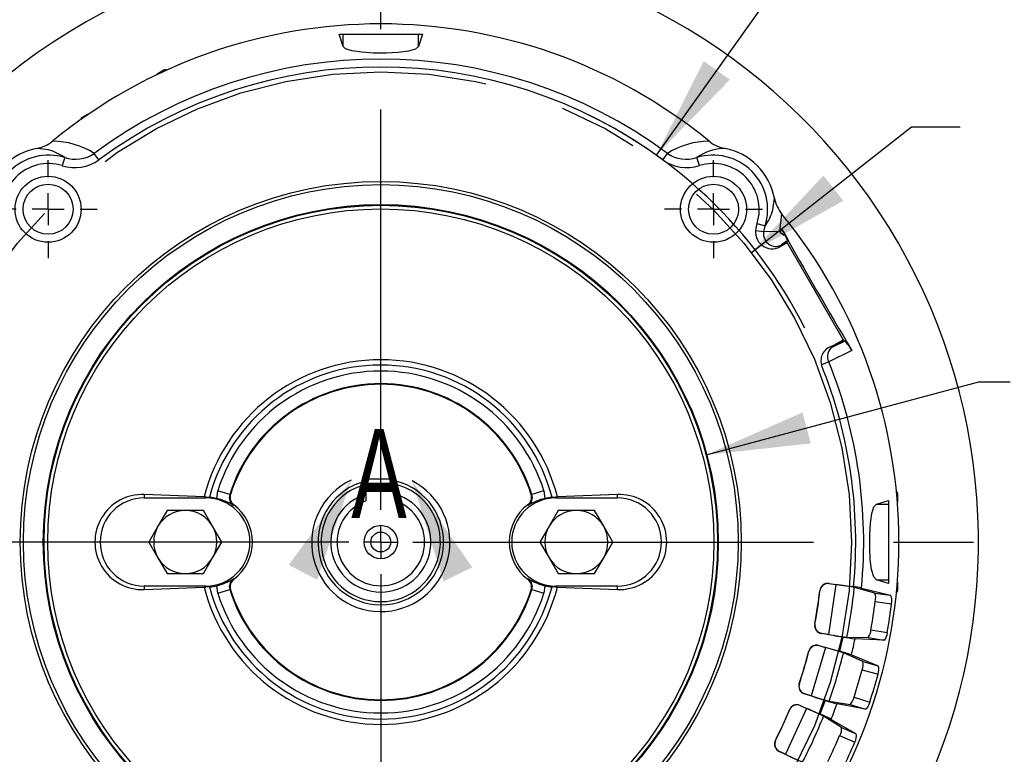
# Model space of a CAD drawing. Header units: inches. Extents: x 0 to 55, y 0 to 42.5.
# Tile 11 of 18: x 42.9 to 49.1, y 13.1 to 17.6. Entities that reach past the tile are written whole.
import ezdxf

# ---------------------------------------------------------------- set-up
doc = ezdxf.new("R2010")
doc.units = ezdxf.units.IN
doc.header["$LTSCALE"] = 5
doc.header["$MEASUREMENT"] = 0
doc.linetypes.add('CENTERX2', pattern=[0.8, 0.5, -0.1, 0.1, -0.1])
doc.layers.add('CENTER', color=40, linetype='CENTERX2')
doc.layers.add('DIMENSIONS', color=140, linetype='Continuous', lineweight=25)
doc.layers.add('TEXT', color=140, linetype='Continuous', lineweight=25)
doc.styles.add('SLDTEXTSTYLE0', font='TXT', dxfattribs={"width": 0.7})
doc.dimstyles.new('SLDDIMSTYLE1', dxfattribs={"dimtxt": 0.347222, "dimasz": 0.65, "dimexe": 0, "dimexo": 0.0625, "dimgap": 0.086806, "dimtad": 0, "dimtih": 1, "dimtoh": 1, "dimrnd": 1e-09, "dimzin": 12, "dimdsep": 46, "dimtxsty": 'SLDTEXTSTYLE0', "dimsah": 1, "dimcen": 0.09, "dimadec": 0, "dimazin": 3, "dimtfac": 1, "dimtofl": 0, "dimtmove": 0, "dimatfit": 3, "dimfxl": 0, "dimfrac": 2, "dimtolj": 1, "dimtzin": 12, "dimarcsym": 0})
doc.dimstyles.new('SLDDIMSTYLE5', dxfattribs={"dimtxt": 0.347222, "dimasz": 0.65, "dimexe": 0, "dimexo": 0.0625, "dimgap": 0.086806, "dimtad": 0, "dimtih": 1, "dimtoh": 1, "dimrnd": 1e-09, "dimzin": 12, "dimdsep": 46, "dimtxsty": 'SLDTEXTSTYLE0', "dimsah": 1, "dimcen": 0.09, "dimadec": 0, "dimazin": 3, "dimtfac": 1, "dimtdec": 3, "dimtmove": 0, "dimatfit": 0, "dimfxl": 0, "dimfrac": 2, "dimtolj": 1, "dimtzin": 12, "dimarcsym": 0})
doc.dimstyles.new('SLDDIMSTYLE6', dxfattribs={"dimtxt": 0.347222, "dimasz": 0.65, "dimexe": 0, "dimexo": 0.0625, "dimgap": 0.086806, "dimtad": 0, "dimtih": 1, "dimtoh": 1, "dimrnd": 1e-09, "dimzin": 12, "dimdsep": 46, "dimtxsty": 'SLDTEXTSTYLE0', "dimsah": 1, "dimcen": 0, "dimadec": 0, "dimazin": 3, "dimtfac": 1, "dimtofl": 0, "dimtmove": 0, "dimatfit": 3, "dimfxl": 0, "dimfrac": 2, "dimtolj": 1, "dimtzin": 12, "dimarcsym": 0})
doc.dimstyles.new('SLDDIMSTYLE7', dxfattribs={"dimtxt": 0.347222, "dimasz": 0.65, "dimexe": 0, "dimexo": 0.0625, "dimgap": 0.086806, "dimtad": 0, "dimtih": 1, "dimtoh": 1, "dimrnd": 1e-09, "dimzin": 4, "dimdsep": 46, "dimtxsty": 'SLDTEXTSTYLE0', "dimsah": 1, "dimcen": 0, "dimadec": 0, "dimazin": 1, "dimtfac": 1, "dimtofl": 0, "dimtmove": 0, "dimatfit": 3, "dimfxl": 0, "dimfrac": 2, "dimtolj": 1, "dimtzin": 12, "dimarcsym": 0})
doc.dimstyles.new('SLDDIMSTYLE8', dxfattribs={"dimtxt": 0.347222, "dimasz": 0.65, "dimexe": 0, "dimexo": 0.0625, "dimgap": 0.086806, "dimtad": 0, "dimtih": 1, "dimtoh": 1, "dimrnd": 1e-09, "dimzin": 12, "dimdsep": 46, "dimtxsty": 'SLDTEXTSTYLE0', "dimsah": 1, "dimcen": 0, "dimadec": 0, "dimazin": 3, "dimtfac": 1, "dimtofl": 0, "dimtmove": 0, "dimatfit": 3, "dimfxl": 0, "dimfrac": 2, "dimtolj": 1, "dimtzin": 12, "dimarcsym": 0})

# ---------------------------------------------------------------- blocks, each defined once
blk = doc.blocks.new('_D_8')
at = {"layer": 'DIMENSIONS'}
for p, q in [((39.2987, 14.5301), (39.2987, 19.9628)), ((41.9362, 16.1994), (41.9362, 19.9628)), ((39.2987, 19.3378), (38.0487, 19.3378)), ((40.1014, 19.3371), (39.9848, 19.3371)), ((39.9848, 19.3371), (39.9848, 18.7849)), ((41.1334, 19.3371), (41.2501, 19.3371)), ((41.2501, 19.3371), (41.2501, 18.7849)), ((41.9362, 19.3378), (43.1862, 19.3378)), ((39.9848, 18.7849), (40.1014, 18.7849)), ((41.2501, 18.7849), (41.1334, 18.7849)), ((39.2987, 12.8881), (39.2987, 14.2301))]:
    blk.add_line(p, q, dxfattribs=at)
for points in [[(39.2987, 19.3378), (38.6487, 19.4378), (38.6487, 19.2378)], [(41.9362, 19.3378), (42.5862, 19.2378), (42.5862, 19.4378)]]:
    blk.add_solid(points, dxfattribs=at)
at = {"layer": 'DIMENSIONS', "char_height": 0.34722, "attachment_point": 1, "style": 'SLDTEXTSTYLE0'}
for s, insert in [('2.64', (40.1014, 19.8624)), ('67.0', (40.1014, 19.2325))]:
    blk.add_mtext(s, dxfattribs=dict(at, insert=insert))
blk = doc.blocks.new('_D_9')
at = {"layer": 'DIMENSIONS'}
for p, q in [((49.3413, 17.4757), (49.2247, 17.4757)), ((49.2247, 17.4757), (49.2247, 16.9236)), ((50.6622, 17.4757), (50.7789, 17.4757)), ((50.7789, 17.4757), (50.7789, 16.9236)), ((47.4931, 16.188), (48.4934, 16.9713)), ((48.4934, 16.9713), (48.7956, 16.9713)), ((49.2247, 16.9236), (49.3413, 16.9236)), ((50.7789, 16.9236), (50.6622, 16.9236))]:
    blk.add_line(p, q, dxfattribs=at)
blk.add_solid([(47.4931, 16.188), (48.0665, 16.51), (47.9432, 16.6675)], dxfattribs=at)
at = {"layer": 'DIMENSIONS', "char_height": 0.34722, "attachment_point": 1, "style": 'SLDTEXTSTYLE0'}
for s, insert in [('%%c', (49.2235, 18.0011)), ('5.88', (49.7481, 18.0011)), ('149.2', (49.3413, 17.3711)), ('B.C.', (49.5219, 16.7412))]:
    blk.add_mtext(s, dxfattribs=dict(at, insert=insert))
blk = doc.blocks.new('_D_11')
at = {"layer": 'DIMENSIONS'}
for p, q in [((45.656, 18.1182), (46.7566, 18.1182)), ((47.0566, 18.1182), (47.6935, 18.1182)), ((47.9935, 18.1182), (53.01, 18.1182)), ((52.385, 18.1182), (52.385, 15.1438)), ((51.7245, 14.5125), (51.6079, 14.5125)), ((51.6079, 14.5125), (51.6079, 13.9603)), ((53.0454, 14.5125), (53.1621, 14.5125)), ((53.1621, 14.5125), (53.1621, 13.9603)), ((51.6079, 13.9603), (51.7245, 13.9603)), ((53.1621, 13.9603), (53.0454, 13.9603)), ((52.385, 10.9082), (52.385, 13.8825)), ((46.6945, 10.9082), (53.01, 10.9082))]:
    blk.add_line(p, q, dxfattribs=at)
for points in [[(52.385, 18.1182), (52.285, 17.4682), (52.485, 17.4682)], [(52.385, 10.9082), (52.485, 11.5582), (52.285, 11.5582)]]:
    blk.add_solid(points, dxfattribs=at)
at = {"layer": 'DIMENSIONS', "char_height": 0.34722, "attachment_point": 1, "style": 'SLDTEXTSTYLE0'}
for s, insert in [('7.21', (51.869, 15.0378)), ('183.1', (51.7245, 14.4079))]:
    blk.add_mtext(s, dxfattribs=dict(at, insert=insert))
blk = doc.blocks.new('_D_12')
at = {"layer": 'DIMENSIONS'}
for p, q in [((47.2101, 14.924), (48.9135, 15.3804)), ((48.9135, 15.3804), (49.1081, 15.3804)), ((49.3413, 15.3804), (49.2247, 15.3804)), ((49.2247, 15.3804), (49.2247, 14.8282)), ((50.6622, 15.3804), (50.7789, 15.3804)), ((50.7789, 15.3804), (50.7789, 14.8282)), ((49.2247, 14.8282), (49.3413, 14.8282)), ((50.7789, 14.8282), (50.6622, 14.8282))]:
    blk.add_line(p, q, dxfattribs=at)
blk.add_solid([(47.2101, 14.924), (47.8639, 14.9956), (47.8121, 15.1888)], dxfattribs=at)
at = {"layer": 'DIMENSIONS', "char_height": 0.34722, "attachment_point": 1, "style": 'SLDTEXTSTYLE0'}
for s, insert in [('%%c', (49.2235, 15.9058)), ('4.20', (49.7481, 15.9058)), ('106.8', (49.3413, 15.2758))]:
    blk.add_mtext(s, dxfattribs=dict(at, insert=insert))
blk = doc.blocks.new('_D_13')
at = {"layer": 'DIMENSIONS'}
for p, q in [((49.2606, 14.3801), (50.7126, 14.3801)), ((50.0876, 14.3801), (50.0876, 13.2748)), ((49.5715, 12.6434), (49.4549, 12.6434)), ((49.4549, 12.6434), (49.4549, 12.0912)), ((50.6036, 12.6434), (50.7202, 12.6434)), ((50.7202, 12.6434), (50.7202, 12.0912)), ((49.4549, 12.0912), (49.5715, 12.0912)), ((50.7202, 12.0912), (50.6036, 12.0912)), ((50.0876, 10.9082), (50.0876, 12.0135)), ((46.5363, 10.9082), (50.7126, 10.9082))]:
    blk.add_line(p, q, dxfattribs=at)
for points in [[(50.0876, 14.3801), (49.9876, 13.7301), (50.1876, 13.7301)], [(50.0876, 10.9082), (50.1876, 11.5582), (49.9876, 11.5582)]]:
    blk.add_solid(points, dxfattribs=at)
at = {"layer": 'DIMENSIONS', "char_height": 0.34722, "attachment_point": 1, "style": 'SLDTEXTSTYLE0'}
for s, insert in [('3.47', (49.5715, 13.1688)), ('88.2', (49.5715, 12.5388))]:
    blk.add_mtext(s, dxfattribs=dict(at, insert=insert))
blk = doc.blocks.new('_D_14')
at = {"layer": 'DIMENSIONS'}
for p, q in [((46.9002, 16.7942), (48.3321, 18.804)), ((48.3321, 18.804), (48.5804, 18.804)), ((48.8137, 18.804), (48.6971, 18.804)), ((48.6971, 18.804), (48.6971, 18.2518)), ((50.1346, 18.804), (50.2512, 18.804)), ((50.2512, 18.804), (50.2512, 18.2518)), ((48.6971, 18.2518), (48.8137, 18.2518)), ((50.2512, 18.2518), (50.1346, 18.2518))]:
    blk.add_line(p, q, dxfattribs=at)
blk.add_arc((45.1802, 14.3801), 2.9641, 26.74169, 66.4385, dxfattribs=at)
blk.add_solid([(46.9002, 16.7942), (47.3588, 17.2655), (47.1959, 17.3816)], dxfattribs=at)
at = {"layer": 'DIMENSIONS', "char_height": 0.34722, "attachment_point": 1, "style": 'SLDTEXTSTYLE0'}
for s, insert in [('%%c', (48.6959, 19.3294)), ('5.93', (49.2204, 19.3294)), ('150.6', (48.8137, 18.6994))]:
    blk.add_mtext(s, dxfattribs=dict(at, insert=insert))
blk = doc.blocks.new('_D_15')
at = {"layer": 'DIMENSIONS'}
for p, q in [((46.7443, 17.7667), (47.8822, 20.2308)), ((47.8822, 20.2308), (48.2923, 20.2308)), ((48.5256, 20.2308), (48.409, 20.2308)), ((48.409, 20.2308), (48.409, 19.6786)), ((49.8465, 20.2308), (49.9632, 20.2308)), ((49.9632, 20.2308), (49.9632, 19.6786)), ((48.409, 19.6786), (48.5256, 19.6786)), ((49.9632, 19.6786), (49.8465, 19.6786))]:
    blk.add_line(p, q, dxfattribs=at)
blk.add_solid([(46.7443, 17.7667), (47.1076, 18.3149), (46.926, 18.3987)], dxfattribs=at)
at = {"layer": 'DIMENSIONS', "char_height": 0.34722, "attachment_point": 1, "style": 'SLDTEXTSTYLE0'}
for s, insert in [('%%c', (48.4078, 20.7561)), ('7.46', (48.9323, 20.7561)), ('189.5', (48.5256, 20.1262))]:
    blk.add_mtext(s, dxfattribs=dict(at, insert=insert))
blk = doc.blocks.new('_D_16')
at = {"layer": 'DIMENSIONS'}
for p, q in [((39.2987, 14.5301), (39.2987, 21.4092)), ((45.1802, 18.4604), (45.1802, 21.4092)), ((39.2987, 20.7842), (41.1084, 20.7842)), ((41.579, 20.7835), (41.4624, 20.7835)), ((41.4624, 20.7835), (41.4624, 20.2313)), ((42.8999, 20.7835), (43.0166, 20.7835)), ((43.0166, 20.7835), (43.0166, 20.2313)), ((45.1802, 20.7842), (43.3706, 20.7842)), ((41.4624, 20.2313), (41.579, 20.2313)), ((43.0166, 20.2313), (42.8999, 20.2313)), ((39.2987, 13.1265), (39.2987, 14.2301))]:
    blk.add_line(p, q, dxfattribs=at)
for points in [[(39.2987, 20.7842), (39.9487, 20.6842), (39.9487, 20.8842)], [(45.1802, 20.7842), (44.5302, 20.8842), (44.5302, 20.6842)]]:
    blk.add_solid(points, dxfattribs=at)
at = {"layer": 'DIMENSIONS', "char_height": 0.34722, "attachment_point": 1, "style": 'SLDTEXTSTYLE0'}
for s, insert in [('5.88', (41.7235, 21.3089)), ('149.4', (41.579, 20.6789))]:
    blk.add_mtext(s, dxfattribs=dict(at, insert=insert))
blk = doc.blocks.new('SW_CENTERMARKSYMBOL_0')
at = {"layer": 'CENTER', "color": 0}
for p, q in [((0, 0.2), (0, 0.3063)), ((0, 0), (0, 0.1)), ((-0.2, 0), (-0.3063, 0)), ((0, 0), (-0.1, 0)), ((0, 0), (0, -0.1)), ((0, 0), (0.1, 0)), ((0.2, 0), (0.3063, 0)), ((0, -0.2), (0, -0.3063))]:
    blk.add_line(p, q, dxfattribs=at)
blk = doc.blocks.new('SW_CENTERMARKSYMBOL_1')
at = {"layer": 'CENTER', "color": 0}
for p, q in [((0, 0.2), (0, 0.3063)), ((0, 0), (0, 0.1)), ((-0.2, 0), (-0.3063, 0)), ((0, 0), (-0.1, 0)), ((0, 0), (0, -0.1)), ((0, 0), (0.1, 0)), ((0.2, 0), (0.3063, 0)), ((0, -0.2), (0, -0.3063))]:
    blk.add_line(p, q, dxfattribs=at)
blk = doc.blocks.new('SW_CENTERMARKSYMBOL_4')
at = {"layer": 'CENTER', "color": 0}
for p, q in [((0, 0.2), (0, 3.8303)), ((0, 0), (0, 0.1)), ((-0.2, 0), (-3.8303, 0)), ((0, 0), (-0.1, 0)), ((0, 0), (0, -0.1)), ((0, 0), (0.1, 0)), ((0.2, 0), (3.8303, 0)), ((0, -0.2), (0, -3.8303))]:
    blk.add_line(p, q, dxfattribs=at)

msp = doc.modelspace()

# ---------------------------------------------------------------- linework, layer by layer
for p, q in [((44.9446, 17.473), (44.921, 17.5494)), ((44.921, 17.5494), (44.9446, 17.5494)), ((44.9446, 17.473), (44.9446, 17.5494)), ((44.9446, 17.5494), (45.4159, 17.5494)), ((45.4395, 17.5494), (45.4159, 17.473)), ((45.4159, 17.473), (45.4159, 17.5494)), ((45.4159, 17.5494), (45.4395, 17.5494)), ((43.8269, 17.3241), (43.7851, 17.3)), ((43.7858, 17.2998), (43.7851, 17.3)), ((43.8267, 17.3234), (43.7858, 17.2998)), ((43.8267, 17.3234), (43.8269, 17.3241)), ((43.3491, 17.0482), (43.3073, 17.0241)), ((43.308, 17.0239), (43.3073, 17.0241)), ((43.3489, 17.0475), (43.308, 17.0239)), ((43.3489, 17.0475), (43.3491, 17.0482)), ((43.2975, 17.0086), (43.2982, 17.0085)), ((43.1063, 16.8267), (43.0336, 16.8365)), ((43.2074, 16.7792), (43.1917, 16.7289)), ((43.421, 16.7657), (43.3914, 16.8057)), ((46.9395, 16.7657), (46.9691, 16.8057)), ((47.1688, 16.7289), (47.1531, 16.7792)), ((47.6269, 16.4541), (47.6367, 16.5268)), ((47.682, 16.4289), (47.6688, 16.3185)), ((47.5291, 16.3686), (47.5794, 16.353)), ((47.5713, 16.318), (47.5794, 16.353)), ((47.5194, 16.325), (47.5713, 16.318)), ((47.6688, 16.3185), (47.6847, 16.3294)), ((47.7158, 16.26), (47.6818, 16.2343)), ((47.6818, 16.2343), (47.7139, 16.2528)), ((47.6845, 16.2297), (47.6818, 16.2343)), ((47.7163, 16.2481), (47.6845, 16.2297)), ((47.7158, 16.26), (47.7139, 16.2528)), ((47.7163, 16.2481), (48.066, 15.6423)), ((47.9978, 15.603), (48.066, 15.6423)), ((48.0689, 15.6379), (48.0005, 15.5984)), ((48.0005, 15.5984), (48.0778, 15.6356)), ((48.0689, 15.6379), (48.0778, 15.6356)), ((48.1206, 15.5744), (47.9763, 15.5052)), ((48.0005, 15.5984), (47.9978, 15.603)), ((47.9763, 15.5052), (47.9301, 15.4866)), ((48.228, 15.4521), (48.2276, 15.4515)), ((45.0865, 14.7719), (45.0865, 14.6366)), ((45.274, 14.7719), (45.0865, 14.7719)), ((45.274, 14.6366), (45.274, 14.7719)), ((44.1561, 14.6523), (44.1623, 14.6992)), ((44.2372, 14.6758), (44.1623, 14.6992)), ((46.1982, 14.6992), (46.1233, 14.6758)), ((46.1982, 14.6992), (46.2044, 14.6523)), ((48.398, 14.6963), (48.3975, 14.6958)), ((44.0777, 14.6614), (43.7039, 14.6764)), ((43.7039, 14.6764), (43.7039, 14.6557)), ((43.7039, 14.6557), (44.0877, 14.6557)), ((44.0877, 14.6611), (44.0777, 14.6614)), ((44.0877, 14.6557), (44.0877, 14.6611)), ((44.0877, 14.6611), (44.1116, 14.6597)), ((44.242, 14.6775), (44.2372, 14.6758)), ((46.1233, 14.6758), (46.1185, 14.6775)), ((46.2488, 14.6597), (46.2728, 14.6611)), ((46.2828, 14.6614), (46.2728, 14.6611)), ((46.2728, 14.6611), (46.2728, 14.6557)), ((46.2728, 14.6557), (46.6566, 14.6557)), ((46.6566, 14.6764), (46.2828, 14.6614)), ((46.6566, 14.6557), (46.6566, 14.6764)), ((48.2731, 14.6157), (48.3495, 14.6394)), ((48.3495, 14.6394), (48.3495, 14.6157)), ((48.406, 14.6796), (48.4065, 14.68)), ((48.406, 14.6324), (48.406, 14.6796)), ((48.406, 14.6324), (48.4065, 14.6318)), ((48.4065, 14.6318), (48.4065, 14.68)), ((43.8461, 14.5769), (43.7893, 14.4785)), ((43.9598, 14.5769), (43.8461, 14.5769)), ((44.0734, 14.5769), (43.9598, 14.5769)), ((44.1303, 14.4785), (44.0734, 14.5769)), ((44.2583, 14.6109), (44.2627, 14.6127)), ((46.0978, 14.6127), (46.1022, 14.6109)), ((46.2871, 14.5769), (46.2302, 14.4785)), ((46.4007, 14.5769), (46.2871, 14.5769)), ((46.5144, 14.5769), (46.4007, 14.5769)), ((46.5712, 14.4785), (46.5144, 14.5769)), ((48.2731, 14.6157), (48.3495, 14.6157)), ((48.3495, 14.6157), (48.3495, 14.1444)), ((43.7893, 14.4785), (43.7325, 14.3801)), ((44.1871, 14.3801), (44.1303, 14.4785)), ((46.2302, 14.4785), (46.1734, 14.3801)), ((46.628, 14.3801), (46.5712, 14.4785)), ((43.7325, 14.3801), (43.7893, 14.2817)), ((44.1303, 14.2817), (44.1871, 14.3801)), ((46.1734, 14.3801), (46.2302, 14.2817)), ((46.5712, 14.2817), (46.628, 14.3801)), ((43.7893, 14.2817), (43.8461, 14.1832)), ((44.0734, 14.1832), (44.1303, 14.2817)), ((46.2302, 14.2817), (46.2871, 14.1832)), ((46.5144, 14.1832), (46.5712, 14.2817)), ((43.8461, 14.1832), (43.9598, 14.1832)), ((43.9598, 14.1832), (44.0734, 14.1832)), ((44.2627, 14.1475), (44.2583, 14.1493)), ((46.1022, 14.1493), (46.0978, 14.1475)), ((46.2871, 14.1832), (46.4007, 14.1832)), ((46.4007, 14.1832), (46.5144, 14.1832)), ((48.3495, 14.1208), (48.2731, 14.1444)), ((48.2731, 14.1444), (48.3495, 14.1444)), ((48.3495, 14.1444), (48.3495, 14.1208)), ((43.7039, 14.1045), (43.7039, 14.0837)), ((44.0877, 14.1045), (43.7039, 14.1045)), ((43.7039, 14.0837), (44.0777, 14.0987)), ((44.0777, 14.0987), (44.0877, 14.0991)), ((44.0877, 14.0991), (44.0877, 14.1045)), ((44.1116, 14.1004), (44.0877, 14.0991)), ((44.1623, 14.0609), (44.1561, 14.1078)), ((44.1623, 14.0609), (44.2372, 14.0844)), ((44.2372, 14.0844), (44.242, 14.0827)), ((46.1233, 14.0844), (46.1185, 14.0827)), ((46.1233, 14.0844), (46.1982, 14.0609)), ((46.2044, 14.1078), (46.1982, 14.0609)), ((46.2728, 14.0991), (46.2488, 14.1004)), ((46.2728, 14.1045), (46.2728, 14.0991)), ((46.6566, 14.1045), (46.2728, 14.1045)), ((46.2728, 14.0991), (46.2828, 14.0987)), ((46.2828, 14.0987), (46.6566, 14.0837)), ((46.6566, 14.0837), (46.6566, 14.1045)), ((47.9208, 14.0754), (47.9199, 14.0766)), ((48.0206, 14.115), (47.974, 13.8032)), ((47.9774, 14.1217), (47.9783, 14.1205)), ((47.9774, 14.1217), (48.1312, 14.1014)), ((47.9783, 14.1205), (48.0206, 14.115)), ((48.2629, 14.061), (48.1357, 14.0972)), ((48.1805, 14.0931), (48.3624, 14.0479)), ((48.406, 14.1278), (48.4065, 14.1283)), ((48.406, 14.0806), (48.406, 14.1278)), ((48.406, 14.0806), (48.4065, 14.0801)), ((48.4065, 14.0801), (48.4065, 14.1283)), ((48.2629, 14.061), (48.3624, 14.0479)), ((48.266, 14.009), (48.3681, 13.9955)), ((47.8889, 13.8693), (47.8901, 13.8701)), ((48.2396, 13.8328), (48.3412, 13.8158)), ((47.932, 13.8102), (47.9308, 13.8094)), ((48.0637, 13.7871), (47.9308, 13.8094)), ((47.974, 13.8032), (47.932, 13.8102)), ((48.0637, 13.7871), (48.0441, 13.6989)), ((48.0893, 13.7865), (48.2215, 13.7839)), ((48.3204, 13.7674), (48.1404, 13.777)), ((48.2215, 13.7839), (48.3204, 13.7674)), ((47.956, 13.7223), (47.8665, 13.42)), ((47.9143, 13.7349), (47.915, 13.7336)), ((47.9143, 13.7349), (48.0441, 13.6989)), ((47.915, 13.7336), (47.956, 13.7223)), ((47.8518, 13.697), (47.851, 13.6983)), ((48.1885, 13.6351), (48.0676, 13.6887)), ((48.1179, 13.6756), (48.2852, 13.6083)), ((48.1843, 13.5831), (48.2835, 13.5556)), ((48.1885, 13.6351), (48.2852, 13.6083)), ((47.7915, 13.4973), (47.7928, 13.4979)), ((47.8259, 13.4328), (47.8246, 13.4321)), ((47.9531, 13.3916), (47.8246, 13.4321)), ((47.8665, 13.42), (47.8259, 13.4328)), ((48.1337, 13.4123), (48.2319, 13.3814)), ((47.8374, 13.3423), (47.7067, 13.0555)), ((47.7979, 13.3607), (47.7984, 13.3593)), ((47.7979, 13.3607), (47.9214, 13.307)), ((47.7984, 13.3593), (47.8374, 13.3423)), ((47.9531, 13.3916), (47.9214, 13.307)), ((47.9783, 13.3874), (48.109, 13.3665)), ((48.2046, 13.3363), (48.0277, 13.3709)), ((48.109, 13.3665), (48.2046, 13.3363)), ((47.7307, 13.3318), (47.7301, 13.3332)), ((48.0556, 13.2236), (47.9433, 13.2935)), ((47.9913, 13.2736), (48.1475, 13.1836)), ((48.0556, 13.2236), (48.1475, 13.1836)), ((48.0441, 13.1728), (48.1386, 13.1317)), ((47.6432, 13.1425), (47.6446, 13.1429)), ((47.6683, 13.0738), (47.6669, 13.0733)), ((47.7885, 13.0153), (47.6669, 13.0733)), ((47.7067, 13.0555), (47.6683, 13.0738))]:
    msp.add_line(p, q)
at = {"flags": 128}
for points in [[(45.4159, 17.473), (45.3969, 17.4564), (45.3526, 17.4436), (45.2888, 17.4354), (45.2135, 17.4316), (45.1349, 17.4319), (45.0617, 17.4363), (45.0015, 17.4449), (44.9609, 17.4577), (44.9446, 17.473)], [(47.6688, 16.3185), (47.6076, 16.3161), (47.5713, 16.318)], [(47.7044, 16.2923), (47.714, 16.2701), (47.7158, 16.26)], [(48.2731, 14.1444), (48.2565, 14.1634), (48.2438, 14.2078), (48.2355, 14.2715), (48.2317, 14.3469), (48.232, 14.4254), (48.2364, 14.4987), (48.245, 14.5588), (48.2579, 14.5994), (48.2731, 14.6157)], [(48.3412, 13.8158), (48.3376, 13.7996), (48.3331, 13.7854), (48.3282, 13.7746), (48.3233, 13.7685), (48.3204, 13.7674)], [(48.2319, 13.3814), (48.2261, 13.3658), (48.2197, 13.3524), (48.2133, 13.3424), (48.2076, 13.337), (48.2046, 13.3363)]]:
    msp.add_lwpolyline(points, dxfattribs=at)
for centre, radius in [((43.1035, 16.4569), 0.2063), ((47.257, 16.4569), 0.2063), ((45.1802, 14.3801), 2.25), ((43.1035, 16.4569), 0.1562), ((45.1802, 14.3801), 2.2303), ((47.257, 16.4569), 0.1562), ((45.1802, 14.3801), 2.1063), ((45.1802, 14.3801), 2.1015), ((45.1802, 14.3801), 2.0788), ((45.1802, 14.3801), 0.1043), ((45.1802, 14.3801), 0.062)]:
    msp.add_circle(centre, radius)
for centre, radius, start, end in [((45.1802, 14.3801), 3.7303, 95.11553, 155.04033), ((45.1802, 14.3801), 3.7303, 335.11553, 84.88447), ((45.1802, 14.3801), 3.2336, 50.683, 129.317), ((45.1802, 14.3801), 3.0139, 53.59269, 126.40731), ((45.1802, 14.3801), 2.9641, 53.59269, 126.40731), ((43.8366, 17.3064), 0.0197, 64.58871, 120.00532), ((43.8367, 17.3071), 0.0197, 64.49834, 120.00542), ((42.9931, 17.0523), 0.2195, 280.61531, 309.03386), ((43.1281, 16.3882), 0.4936, 57.76572, 89.62543), ((47.2322, 16.3885), 0.4933, 90.36388, 122.24497), ((47.3667, 17.0509), 0.2181, 230.86962, 259.48127), ((43.1063, 16.4541), 0.3893, 100.75999, 169.24001), ((43.1063, 16.4541), 0.3405, 72.72714, 197.27286), ((43.0294, 16.5317), 0.3049, 54.29192, 75.40202), ((43.273, 16.9759), 0.2073, 251.54611, 304.83978), ((47.0875, 16.9759), 0.2073, 235.1586, 288.4555), ((47.3312, 16.5314), 0.3052, 90.80959, 125.6996), ((47.2542, 16.4541), 0.3405, 342.72714, 107.27286), ((47.2542, 16.4541), 0.3893, 10.75999, 79.24001), ((43.1063, 16.4541), 0.2879, 72.72714, 197.27286), ((43.2701, 16.9735), 0.2569, 252.22853, 305.96646), ((47.0905, 16.9743), 0.2575, 234.10622, 287.69879), ((47.2542, 16.4541), 0.2879, 342.72714, 107.27286), ((47.8525, 16.5672), 0.2195, 190.61518, 219.03393), ((47.3318, 16.5309), 0.3049, 324.29218, 345.40172), ((45.1802, 14.3801), 3.2336, 320.683, 39.317), ((47.7842, 16.2892), 0.2672, 162.7085, 172.2975), ((47.6235, 16.3147), 0.1046, 174.32572, 305.68862), ((47.6454, 16.301), 0.076, 167.09325, 298.66715), ((47.7321, 16.3674), 0.08, 217.67222, 249.72237), ((47.0153, 15.9508), 0.7691, 26.36338, 29.49095), ((81.3906, 35.2862), 38.671, 209.35413, 210.64587), ((47.821, 15.4101), 0.3417, 28.73738, 41.28976), ((48.0221, 15.5109), 0.0952, 104.77444, 194.7814), ((48.0371, 15.5392), 0.0696, 121.72168, 209.16019), ((45.1802, 14.3801), 1.1379, 14.31493, 165.68507), ((45.1802, 14.3801), 2.9641, 354.60592, 21.92065), ((45.1802, 14.3801), 3.0139, 354.53532, 21.92065), ((45.1802, 14.3801), 1.1046, 90, 165.33355), ((45.1802, 14.3801), 1.0668, 90, 162.59243), ((45.1802, 14.3801), 1.1046, 14.66645, 90), ((45.1802, 14.3801), 1.0668, 17.40757, 90), ((45.1802, 14.3801), 0.9884, 17.40757, 162.59243), ((45.1802, 14.3801), 0.9843, 17.58786, 162.41214), ((45.1802, 14.3801), 0.3917, 103.84502, 270), ((45.1802, 14.3801), 0.3917, 270, 76.15498), ((45.1802, 14.3801), 0.372, 104.59339, 270), ((45.1802, 14.3801), 0.372, 270, 75.40661), ((48.3869, 14.68), 0.0197, 359.99427, 55.50196), ((43.6925, 14.3801), 0.2966, 87.80558, 272.19442), ((43.7039, 14.3801), 0.2756, 90, 270), ((44.0877, 14.3801), 0.2756, 270, 90), ((44.0877, 14.3801), 0.2807, 75.89641, 85.11138), ((44.0575, 14.2624), 0.4022, 60.03834, 75.79948), ((44.2924, 14.6579), 0.0581, 162.07382, 234.04663), ((44.298, 14.6597), 0.0588, 162.38482, 233.07454), ((45.1802, 14.3801), 0.3125, 107.45571, 72.54429), ((45.1802, 14.3801), 0.2731, 110.0724, 69.9276), ((46.2728, 14.3801), 0.2756, 90, 270), ((46.0625, 14.6597), 0.0588, 306.92546, 17.61517), ((46.0681, 14.6579), 0.0581, 305.95337, 17.92619), ((46.303, 14.2624), 0.4022, 104.20052, 119.96166), ((46.2728, 14.3801), 0.2807, 94.88862, 104.10359), ((46.668, 14.3801), 0.2966, 267.80558, 92.19442), ((46.6566, 14.3801), 0.2756, 270, 90), ((43.9598, 14.3801), 0.1969, 90, 150), ((43.9598, 14.3801), 0.1969, 30, 90), ((44.0877, 14.3801), 0.2911, 306.95277, 53.04723), ((46.2728, 14.3801), 0.2911, 126.95277, 233.04723), ((46.4007, 14.3801), 0.1969, 90, 150), ((46.4007, 14.3801), 0.1969, 30, 90), ((43.9598, 14.3801), 0.1969, 150, 210), ((43.9598, 14.3801), 0.1969, 330, 30), ((46.4007, 14.3801), 0.1969, 150, 210), ((46.4007, 14.3801), 0.1969, 330, 30), ((43.9598, 14.3801), 0.1969, 210, 270), ((43.9598, 14.3801), 0.1969, 270, 330), ((46.4007, 14.3801), 0.1969, 210, 270), ((46.4007, 14.3801), 0.1969, 270, 330), ((44.0575, 14.4977), 0.4022, 284.20052, 299.96166), ((44.2924, 14.1023), 0.0581, 125.95337, 197.92619), ((44.298, 14.1005), 0.0588, 126.92546, 197.61517), ((46.0625, 14.1005), 0.0588, 342.38482, 53.07454), ((46.0681, 14.1023), 0.0581, 342.07382, 54.04663), ((46.303, 14.4977), 0.4022, 240.03834, 255.79948), ((45.1802, 14.3801), 1.1379, 194.31493, 345.68507), ((44.0877, 14.3801), 0.2807, 274.88862, 284.10359), ((45.1802, 14.3801), 1.1046, 194.66645, 345.33355), ((45.1802, 14.3801), 0.9884, 197.40757, 342.59243), ((45.1802, 14.3801), 0.9843, 197.58786, 342.41214), ((46.2728, 14.3801), 0.2807, 255.89641, 265.11138), ((45.1802, 14.3801), 2.7564, 349.32121, 353.67879), ((45.1802, 14.3801), 2.7575, 349.34267, 353.65733), ((47.9708, 14.071), 0.0512, 82.4941, 173.6847), ((47.9717, 14.0698), 0.0512, 82.49382, 173.6635), ((47.786, 12.2096), 1.9198, 79.50416, 82.98208), ((45.1802, 14.3801), 2.969, 348.46679, 354.53321), ((48.054, 13.4988), 0.6075, 77.98522, 82.69546), ((48.3863, 14.0806), 0.0197, 304.58871, 0.00532), ((48.3869, 14.0801), 0.0197, 304.49834, 0.00542), ((45.1802, 14.3801), 1.0668, 197.40757, 342.59243), ((48.1966, 14.031), 0.0728, 342.35053, 24.30698), ((48.2927, 14.0138), 0.0775, 346.34221, 26.06099), ((45.1802, 14.3801), 3.108, 349.85776, 353.14224), ((45.1802, 14.3801), 3.2109, 349.87836, 353.12164), ((47.9392, 13.8598), 0.0512, 169.31525, 260.50593), ((47.9404, 13.8607), 0.0512, 169.33672, 260.50604), ((48.1448, 13.8401), 0.0951, 323.77785, 355.56463), ((48.2149, 15.0602), 1.2799, 259.14796, 264.3658), ((48.275, 15.0936), 1.3235, 260.80922, 264.16042), ((45.1802, 14.3801), 3.021, 346.51541, 348.48459), ((47.9006, 13.6856), 0.0512, 74.4941, 165.6847), ((47.9013, 13.6843), 0.0512, 74.49382, 165.6635), ((47.4586, 11.868), 1.9198, 71.50416, 74.98208), ((45.1802, 14.3801), 2.7564, 341.32121, 345.67879), ((45.1802, 14.3801), 2.7575, 341.34267, 345.65733), ((45.1802, 14.3801), 2.969, 340.46679, 346.53321), ((47.7735, 12.7112), 1.0241, 70.34951, 74.68085), ((45.1802, 14.3801), 3.108, 341.85776, 345.14224), ((48.1187, 13.6146), 0.0728, 334.35053, 16.30698), ((48.2115, 13.5842), 0.0775, 338.34221, 18.06099), ((45.1802, 14.3801), 3.2109, 341.87836, 345.12164), ((47.8399, 13.4809), 0.0512, 161.31525, 252.50593), ((47.8413, 13.4816), 0.0512, 161.33672, 252.50604), ((48.28, 14.6312), 1.2799, 251.14796, 256.3658), ((48.0408, 13.4328), 0.0951, 315.77785, 347.56463), ((47.7775, 13.3138), 0.0512, 66.4941, 157.6847), ((47.778, 13.3124), 0.0512, 66.49382, 157.6635), ((47.0868, 11.5754), 1.9198, 63.50416, 66.98208), ((48.3442, 14.6559), 1.3235, 252.80922, 256.16042), ((45.1802, 14.3801), 3.021, 338.51541, 340.48459), ((45.1802, 14.3801), 2.7564, 333.32121, 337.67879), ((45.1802, 14.3801), 2.7575, 333.34267, 337.65733), ((45.1802, 14.3801), 2.969, 332.46679, 338.53321), ((47.516, 12.3665), 1.0241, 62.34951, 66.68085), ((47.9836, 13.2131), 0.0728, 326.35053, 8.30698), ((45.1802, 14.3801), 3.108, 333.85776, 337.14224), ((48.0712, 13.1701), 0.0775, 330.34221, 10.06099), ((47.6889, 13.1195), 0.0512, 153.31525, 244.50593), ((47.6903, 13.12), 0.0512, 153.33672, 244.50604), ((45.1802, 14.3801), 3.2109, 333.87836, 337.12164), ((48.2848, 14.1973), 1.2799, 243.14796, 248.3658)]:
    msp.add_arc(centre, radius, start, end)
for centre, major_axis, ratio, start_param, end_param in [((43.795, 17.283), (0.019, -0.0051), 0.999315, 2.356537, 2.789842), ((43.7957, 17.2828), (0.019, -0.0051), 0.999315, 2.356537, 2.737882), ((43.3587, 17.0305), (0.0051, 0.019), 0.999315, 0.403691, 0.785056), ((43.3589, 17.0312), (0.0051, 0.019), 0.999315, 0.351732, 0.785056), ((47.7336, 16.2187), (-0.0197, 0.0341), 0.017455, 0.017453, 0.523599), ((48.0493, 15.672), (-0.0197, 0.0341), 0.017455, 2.617994, 3.124139), ((48.3863, 14.6324), (0.0139, -0.0139), 0.999315, 0.403549, 0.785056), ((48.3868, 14.6319), (0.0139, -0.0139), 0.999315, 0.351604, 0.785056), ((48.3863, 14.1278), (-0.0139, -0.0139), 0.999315, 2.356537, 2.738079), ((48.3868, 14.1283), (-0.0139, -0.0139), 0.999315, 2.356537, 2.790021)]:
    msp.add_ellipse(centre, major_axis=major_axis, ratio=ratio, start_param=start_param, end_param=end_param)
at = {"layer": 'CENTER'}
msp.add_circle((45.1802, 14.377), 2.9375, dxfattribs=at)
at = {"layer": 'TEXT'}
msp.add_arc((45.1802, 14.377), 0.4313, 115.33437, 63.1452, dxfattribs=at)
for points in [[(44.9957, 14.7669), (44.6053, 14.2377), (44.7824, 14.1448)], [(45.3751, 14.7619), (45.5718, 14.1343), (45.7513, 14.2225)]]:
    msp.add_solid(points, dxfattribs=at)

# ---------------------------------------------------------------- block references
at = {"layer": 'CENTER'}
for name, p in [('SW_CENTERMARKSYMBOL_4', (45.1802, 14.3801)), ('SW_CENTERMARKSYMBOL_0', (43.1035, 16.4569)), ('SW_CENTERMARKSYMBOL_1', (47.257, 16.4569))]:
    msp.add_blockref(name, p, dxfattribs=at)

# ---------------------------------------------------------------- texts
at = {"layer": 'TEXT', "insert": (44.9957, 15.0849), "char_height": 0.5556, "attachment_point": 1, "style": 'SLDTEXTSTYLE0'}
msp.add_mtext('A', dxfattribs=at)

# ---------------------------------------------------------------- dimensions: what is measured, and where the dimension line sits
at = {"layer": 'DIMENSIONS'}
for base, p1, p2, dimstyle, picture, middle in [((39.2987, 20.7842), (45.1802, 18.2104), (39.2987, 12.8765), 'SLDDIMSTYLE1', '_D_16', (42.2395, 20.7842)), ((41.9362, 19.3378), (39.2987, 12.8765), (41.9362, 15.9494), 'SLDDIMSTYLE5', '_D_8', (40.6174, 19.3378))]:
    dim = msp.add_linear_dim(base=base, p1=p1, p2=p2, dimstyle=dimstyle, dxfattribs=at)
    dim.commit()
    dim.dimension.update_dxf_attribs({"geometry": picture, "text_midpoint": middle, "dimtype": 160})
for p1, p2, dimstyle, picture, middle in [((43.6162, 10.9935), (46.7443, 17.7667), 'SLDDIMSTYLE8', '_D_15', (49.1861, 20.2308)), ((43.4603, 11.966), (46.9002, 16.7942), 'SLDDIMSTYLE8', '_D_14', (49.4742, 18.804)), ((43.1504, 13.8362), (47.2101, 14.924), 'SLDDIMSTYLE7', '_D_12', (50.0018, 15.3804))]:
    dim = msp.add_diameter_dim_2p(p1=p1, p2=p2, dimstyle=dimstyle, dxfattribs=at)
    dim.commit()
    dim.dimension.update_dxf_attribs({"geometry": picture, "text_midpoint": middle, "dimtype": 163})
for base, p1, p2, picture, middle in [((52.385, 18.1182), (46.2863, 10.9082), (45.406, 18.1182), '_D_11', (52.385, 14.5132)), ((50.0876, 10.9082), (49.0106, 14.3801), (46.2863, 10.9082), '_D_13', (50.0876, 12.6441))]:
    dim = msp.add_linear_dim(base=base, p1=p1, p2=p2, angle=90, dimstyle='SLDDIMSTYLE1', dxfattribs=at)
    dim.commit()
    dim.dimension.update_dxf_attribs({"geometry": picture, "text_midpoint": middle, "dimtype": 160})
dim = msp.add_diameter_dim_2p(p1=(42.8674, 12.566), p2=(47.4931, 16.188), text='<>\\PB.C.', dimstyle='SLDDIMSTYLE6', dxfattribs=at)
dim.commit()
dim.dimension.update_dxf_attribs({"geometry": '_D_9', "text_midpoint": (50.0018, 17.1996), "dimtype": 163})

doc.saveas('drawing.dxf')
